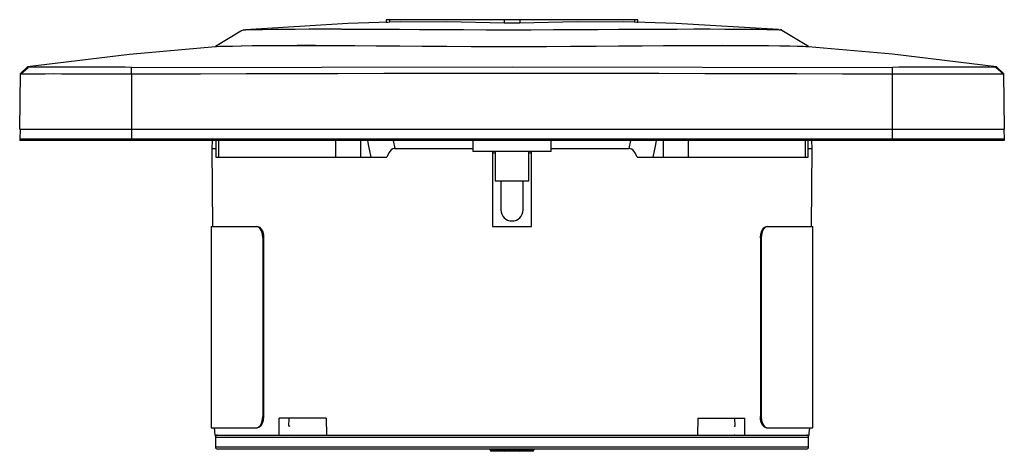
# Paper-space layout '_Links' of a CAD drawing. Header units: millimetres. Extents: x -44 to 44, y -28.3 to 10.3.
import ezdxf

# ---------------------------------------------------------------- set-up
doc = ezdxf.new("R2010")
doc.units = ezdxf.units.MM

psp = doc.layouts.new('_Links')

# ---------------------------------------------------------------- linework, layer by layer
at = {"color": 7, "linetype": 'Continuous', "lineweight": 25}
for p, q in [((-11.253, 10.3), (-11.253, 10.091)), ((11.253, 10.3), (-11.253, 10.3)), ((-10.96, 10.3), (-10.96, 10.095)), ((-0.707, 10.3), (-0.707, 10.018)), ((0.707, 10.3), (0.707, 10.018)), ((10.96, 10.3), (10.96, 10.095)), ((11.253, 10.091), (11.253, 10.3)), ((-24, 9.403), (-24, 9.403)), ((-26.5, 7.907), (-26.5, 7.883)), ((-44, 0.495), (-43.913, 5.481)), ((-43.914, 5.417), (-43.251, 6.036)), ((-43.306, 6.089), (-43.913, 5.482)), ((-43.306, 6.089), (-43.251, 6.036)), ((-34, 5.417), (-34.002, 6.036)), ((-34, 5.417), (-34, -0.5)), ((34, 5.417), (34.002, 6.036)), ((34, -0.5), (34, 5.417)), ((43.251, 6.036), (43.306, 6.089)), ((43.914, 5.417), (43.251, 6.036)), ((43.913, 5.482), (43.306, 6.089)), ((43.913, 5.481), (44, 0.495)), ((-44, 0.495), (44, 0.495)), ((-43.948, 0.495), (-43.995, -0.4)), ((43.948, 0.495), (43.995, -0.4)), ((44, -0.4), (-44, -0.4)), ((-44, -0.4), (-44, -0.5)), ((44, -0.5), (-44, -0.5)), ((-26.811, -0.5), (-26.824, -1.222)), ((-26.483, -0.5), (-26.478, -2)), ((-26.229, -0.5), (-26.225, -2)), ((-15.744, -2), (-15.738, -0.5)), ((-10.619, -0.5), (-10.481, -1.222)), ((-3.5, -0.5), (-3.5, -1.5)), ((3.5, -1.5), (3.5, -0.5)), ((10.481, -1.222), (10.619, -0.5)), ((15.738, -0.5), (15.744, -2)), ((26.225, -2), (26.229, -0.5)), ((26.478, -2), (26.483, -0.5)), ((26.824, -1.222), (26.811, -0.5)), ((44, -0.4), (44, -0.5)), ((-26.824, -1.222), (-26.763, -8.2)), ((-26.824, -1.222), (-26.517, -1.222)), ((-10.481, -1.222), (-3.5, -1.222)), ((3.5, -1.5), (-3.5, -1.5)), ((-1.75, -1.5), (-1.75, -8.2)), ((-1.5, -1.5), (-1.5, -4.1)), ((1.5, -4.1), (1.5, -1.5)), ((1.75, -8.2), (1.75, -1.5)), ((3.5, -1.222), (10.481, -1.222)), ((26.497, -1.222), (26.824, -1.222)), ((26.763, -8.2), (26.824, -1.222)), ((-26.457, -2), (-11.193, -2)), ((11.193, -2), (26.459, -2)), ((-1.5, -4.1), (1.5, -4.1)), ((-1, -4.1), (-1, -6.7)), ((1, -6.7), (1, -4.1)), ((-26.9, -8.2), (-26.9, -26.2)), ((-26.9, -8.2), (-22.742, -8.2)), ((-1.75, -8.2), (1.75, -8.2)), ((22.742, -8.2), (26.9, -8.2)), ((26.9, -26.2), (26.9, -8.2)), ((-22.28, -9.2), (-22.28, -25.2)), ((-22.197, -9.2), (-22.28, -9.2)), ((-22.197, -9.2), (-22.197, -25.2)), ((22.28, -9.2), (22.197, -9.2)), ((22.197, -9.2), (22.197, -25.2)), ((22.28, -9.2), (22.28, -25.2)), ((-22.28, -25.2), (-22.197, -25.2)), ((-20.81, -26.85), (-20.803, -25.35)), ((-16.598, -25.35), (-20.803, -25.35)), ((-19.938, -26.052), (-19.926, -25.35)), ((-16.598, -25.35), (-16.568, -26.85)), ((16.598, -25.35), (16.568, -26.85)), ((16.598, -25.35), (20.803, -25.35)), ((19.938, -26.052), (19.926, -25.35)), ((20.81, -26.85), (20.803, -25.35)), ((22.197, -25.2), (22.28, -25.2)), ((-26.9, -26.2), (-22.742, -26.2)), ((-26.577, -26.359), (-26.579, -26.2)), ((22.742, -26.2), (26.9, -26.2)), ((26.579, -26.2), (26.577, -26.359)), ((-26.546, -26.85), (26.546, -26.85)), ((-26.509, -27.052), (-26.502, -27.902)), ((26.502, -27.902), (26.509, -27.052)), ((26.302, -28.1), (-26.302, -28.1)), ((-1.859, -28.3), (-1.859, -28.1)), ((-0.95, -28.3), (-0.95, -28.1)), ((-0.55, -28.3), (-0.55, -28.1)), ((0.55, -28.1), (0.55, -28.3)), ((0.95, -28.3), (0.95, -28.1)), ((1.859, -28.1), (1.859, -28.3)), ((-1.959, -28.2), (1.959, -28.2)), ((1.859, -28.3), (-1.859, -28.3))]:
    psp.add_line(p, q, dxfattribs=at)
at = {"color": 8, "linetype": 'Continuous', "lineweight": 25}
for p, q in [((-1.75, -1.6), (-1.5, -1.6)), ((1.5, -1.6), (1.75, -1.6)), ((26.509, -27.052), (-26.509, -27.052)), ((-26.502, -27.902), (26.502, -27.902))]:
    psp.add_line(p, q, dxfattribs=at)
at = {"color": 7, "linetype": 'Continuous', "lineweight": 25, "flags": 128}
for points in [[(-9.998, 10.103), (-14.662, 9.962), (-23.815, 9.407)], [(-10.96, 10.095), (-5.835, 10.139), (-0.707, 10.018)], [(0.707, 10.018), (5.832, 10.139), (10.96, 10.095)], [(23.807, 9.408), (14.664, 9.962), (9.999, 10.103)], [(10.96, 10.095), (11.154, 10.091), (11.247, 10.09), (11.241, 10.091)], [(-23.981, 9.407), (-24.229, 9.272), (-26.494, 7.899)], [(-23.979, 9.403), (-23.982, 9.403), (-23.814, 9.407), (-23.485, 9.414), (-22.992, 9.423), (-22.33, 9.433), (-21.494, 9.445), (-20.533, 9.455), (-19.422, 9.463), (-18.162, 9.468), (-16.751, 9.469), (-15.27, 9.467), (-13.671, 9.461), (-11.941, 9.453), (-10.11, 9.441), (-8.271, 9.431), (-6.362, 9.421), (-4.365, 9.412), (-2.321, 9.406), (-0.329, 9.403), (1.679, 9.405), (3.697, 9.41), (5.717, 9.418), (7.631, 9.427), (9.505, 9.438), (11.331, 9.449), (13.101, 9.459), (14.724, 9.465), (16.256, 9.468), (17.689, 9.468), (19.013, 9.465), (20.162, 9.458), (21.18, 9.449), (22.058, 9.437), (22.787, 9.427), (23.456, 9.415), (23.865, 9.406)], [(-23.979, 9.403), (-23.98, 9.403), (-23.809, 9.407), (-23.476, 9.413), (-22.977, 9.423), (-22.309, 9.434), (-21.469, 9.445), (-20.504, 9.455), (-19.389, 9.463), (-18.124, 9.468), (-16.708, 9.469), (-15.225, 9.466), (-13.626, 9.46), (-11.895, 9.452), (-10.063, 9.441), (-8.226, 9.43), (-6.318, 9.42), (-4.324, 9.411), (-2.283, 9.405), (-0.292, 9.402), (1.716, 9.404), (3.733, 9.409), (5.752, 9.417), (7.666, 9.427), (9.54, 9.438), (11.366, 9.449), (13.136, 9.458), (14.759, 9.465), (16.29, 9.468), (17.721, 9.468), (19.044, 9.464), (20.191, 9.457), (21.206, 9.448), (22.08, 9.437), (22.805, 9.426), (23.464, 9.414), (23.866, 9.405)], [(23.865, 9.406), (23.994, 9.403), (23.983, 9.404)], [(23.866, 9.405), (23.994, 9.403), (23.989, 9.403)], [(26.496, 7.9), (24.113, 9.338), (23.985, 9.408)], [(-26.498, 7.907), (-26.5, 7.907), (-26.401, 7.91), (-26.107, 7.919), (-25.642, 7.931), (-24.995, 7.946), (-24.164, 7.963), (-23.143, 7.98), (-21.992, 7.994), (-20.68, 8.003), (-19.208, 8.007), (-17.573, 8.006), (-15.865, 8), (-14.034, 7.989), (-12.085, 7.973), (-10.019, 7.956), (-7.951, 7.94), (-5.814, 7.926), (-3.589, 7.915), (-1.321, 7.908), (0.875, 7.907), (3.098, 7.913), (5.314, 7.923), (7.523, 7.937), (9.606, 7.952), (11.636, 7.969), (13.605, 7.986), (15.504, 7.998), (17.234, 8.005), (18.856, 8.007), (20.361, 8.005), (21.739, 7.996), (22.922, 7.983), (23.953, 7.967), (24.825, 7.95), (25.527, 7.934), (25.946, 7.923), (26.251, 7.915), (26.437, 7.909), (26.474, 7.908)], [(-26.5, 7.907), (-26.409, 7.909), (-26.135, 7.917), (-25.666, 7.93), (-25.006, 7.945), (-24.195, 7.962), (-23.21, 7.977), (-22.037, 7.991), (-20.694, 8.001), (-19.254, 8.005), (-17.669, 8.004), (-15.924, 7.998), (-14.049, 7.987), (-12.142, 7.972), (-10.138, 7.956), (-8.018, 7.94), (-5.823, 7.925), (-3.664, 7.914), (-1.464, 7.908), (0.794, 7.907), (3.063, 7.912), (5.23, 7.922), (7.376, 7.935), (9.515, 7.951), (11.6, 7.968), (13.532, 7.983), (15.383, 7.995), (17.164, 8.003), (18.832, 8.005), (20.31, 8.002), (21.658, 7.994), (22.879, 7.982), (23.941, 7.966), (24.799, 7.95), (25.491, 7.934), (26.015, 7.921), (26.352, 7.911), (26.493, 7.907), (26.482, 7.907)], [(-26.498, 7.884), (-34.184, 7.184), (-43.305, 6.082)], [(43.305, 6.081), (34.009, 7.203), (26.479, 7.882)], [(-34, 5.417), (-34.097, 5.417), (-35.735, 5.417), (-37.37, 5.425), (-38.865, 5.435), (-40.264, 5.442), (-41.013, 5.443), (-41.709, 5.441), (-42.326, 5.438), (-43.102, 5.429), (-43.638, 5.419), (-43.844, 5.416), (-43.914, 5.417)], [(-34.002, 6.036), (0, 6.089), (34.002, 6.036)], [(34, 5.417), (29.534, 5.433), (25.435, 5.446), (17.237, 5.466), (13.138, 5.473), (9.039, 5.478), (4.94, 5.481), (-3.258, 5.481), (-7.357, 5.479), (-11.456, 5.475), (-15.555, 5.469), (-23.753, 5.451), (-27.852, 5.439), (-31.951, 5.425), (-34, 5.417), (-34, 5.417)], [(43.914, 5.417), (43.914, 5.417), (43.76, 5.417), (43.321, 5.425), (42.634, 5.435), (41.678, 5.442), (40.534, 5.442), (39.17, 5.437), (37.699, 5.427), (36.079, 5.418), (35.051, 5.416), (34, 5.417)], [(-13.54, -0.5), (-13.541, -0.982), (-13.544, -2)], [(-12.595, -2), (-12.79, -1.014), (-12.897, -0.5)], [(12.897, -0.5), (12.79, -1.014), (12.595, -2)], [(13.544, -2), (13.541, -0.982), (13.54, -0.5)], [(-10.481, -1.222), (-10.65, -1.258), (-10.796, -1.352), (-10.998, -1.597), (-11.193, -2)], [(11.193, -2), (11.042, -1.671), (10.83, -1.383), (10.681, -1.273), (10.505, -1.223), (10.481, -1.222)], [(-22.28, -9.2), (-22.312, -8.869), (-22.402, -8.575), (-22.54, -8.352), (-22.708, -8.224), (-22.825, -8.2)], [(-22.742, -8.2), (-22.565, -8.256), (-22.406, -8.419), (-22.282, -8.67), (-22.211, -8.98), (-22.197, -9.2)], [(22.197, -9.2), (22.229, -8.869), (22.319, -8.575), (22.457, -8.352), (22.625, -8.224), (22.742, -8.2)], [(22.825, -8.2), (22.648, -8.256), (22.489, -8.419), (22.365, -8.67), (22.294, -8.98), (22.28, -9.2)], [(-22.825, -26.2), (-22.648, -26.144), (-22.489, -25.981), (-22.365, -25.73), (-22.294, -25.42), (-22.28, -25.2)], [(-22.197, -25.2), (-22.229, -25.531), (-22.319, -25.825), (-22.457, -26.048), (-22.625, -26.176), (-22.742, -26.2)], [(22.742, -26.2), (22.565, -26.144), (22.406, -25.981), (22.282, -25.73), (22.211, -25.42), (22.197, -25.2)], [(22.28, -25.2), (22.312, -25.531), (22.402, -25.825), (22.54, -26.048), (22.708, -26.176), (22.825, -26.2)], [(-19.841, -26.067), (-19.91, -26.05), (-19.938, -26.052)], [(19.842, -26.068), (19.895, -26.051), (19.938, -26.052)], [(-19.921, -26.85), (-19.892, -26.848), (-19.85, -26.832)], [(19.921, -26.85), (19.871, -26.844), (19.85, -26.833)]]:
    psp.add_lwpolyline(points, dxfattribs=at)
at = {"color": 7, "linetype": 'Continuous', "lineweight": 25}
for centre, radius, start, end in [((-11.167, 14.783), 4.693, 269.10368, 272.5283), ((0, 30.481), 20.475, 268.02089, 271.97911), ((-38.627, -444.428), 450.488, 89.41186, 90.58814), ((38.627, -445.462), 451.521, 89.41321, 90.58679), ((0, -6.7), 1, 180, 0), ((-24.803, -26.491), 1.779, 175.72757, 191.63334), ((24.06, -26.443), 2.519, 350.71198, 1.92711), ((-26.309, -27.05), 0.2, 90, 180.5), ((26.309, -27.05), 0.2, 359.5, 90), ((-26.302, -27.9), 0.2, 180.5, 270), ((-2.059, -28.2), 0.1, 0, 90), ((-0.85, -28.2), 0.1, 0, 90), ((0.85, -28.2), 0.1, 90, 180), ((2.059, -28.2), 0.1, 90, 180), ((26.302, -27.9), 0.2, 270, 359.5), ((-1.859, -28.2), 0.1, 180, 270), ((-0.65, -28.2), 0.1, 180, 270), ((0.65, -28.2), 0.1, 270, 0), ((1.859, -28.2), 0.1, 270, 0)]:
    psp.add_arc(centre, radius, start, end, dxfattribs=at)

doc.saveas('drawing.dxf')
